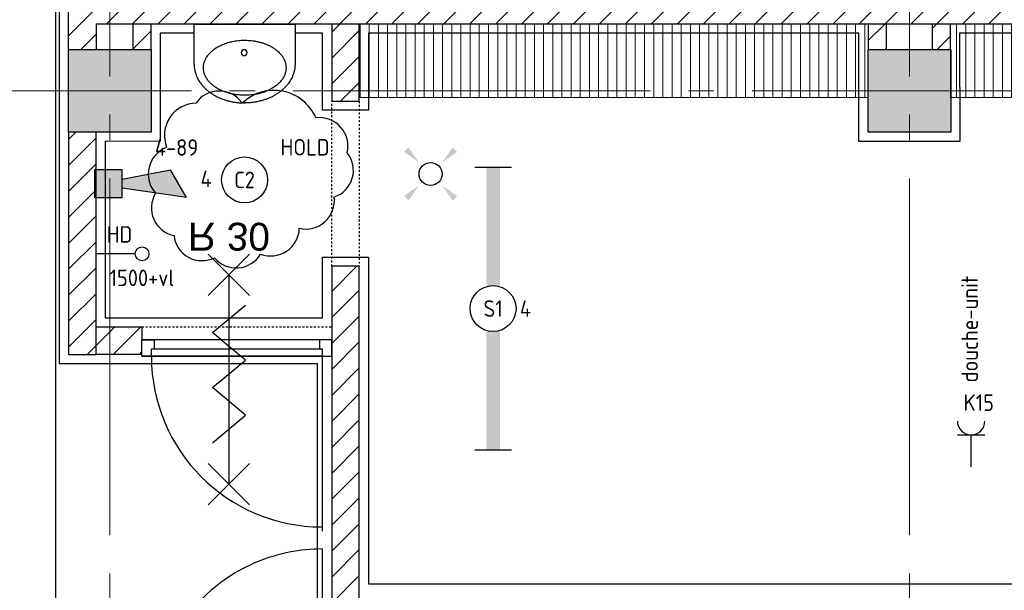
# Model space of a CAD drawing. Header units: millimetres. Extents: x -38031 to 123247, y -16330 to 129979.
# Tile 80 of 235: x -491 to 4874, y 43674 to 46783. Entities that reach past the tile are written whole.
import ezdxf
from ezdxf.enums import TextEntityAlignment as Align

# ---------------------------------------------------------------- set-up
doc = ezdxf.new("R2010")
doc.units = ezdxf.units.MM
doc.header["$LTSCALE"] = 50
doc.linetypes.add('STYLE_01', pattern=[0.41664, 0.20828, -0.20836])
doc.linetypes.add('STYLE_11', pattern=[5, 3.888855, -0.416718, 0.277786, -0.416641])
for name, color, linetype in [('AL$1A---_ALGEMEEN', 8, 'Continuous'), ('AM$1A---_ARCERING', 8, 'Continuous'), ('AT$1A---_TEKST100', 8, 'Continuous'), ('BOUWKUNDIG', 8, 'Continuous'), ('EB6511--_ATTRIB', 2, 'Continuous'), ('EL6131--_KG', 3, 'Continuous'), ('EL6222--', 3, 'Continuous'), ('EL6311--', 3, 'Continuous'), ('EL6511--', 3, 'Continuous'), ('NTB', 7, 'Continuous')]:
    doc.layers.add(name, color=color, linetype=linetype)
doc.layers.add('stramien', color=1, linetype='STYLE_11', lineweight=15)
doc.styles.add('Arial', font='ARIAL.TTF')
doc.styles.add('BURO-018', font='iso.shx', dxfattribs={"height": 90})
doc.styles.get("Standard").update_dxf_attribs({"font": 'iso.shx'})
pattern_1 = [(90, (-987936.493, -175784.823), (50, 0), [])]
pattern_2 = [(45, (-987936.49, -175784.82), (70.710678, -70.710678), [])]

# ---------------------------------------------------------------- blocks, each defined once
blk = doc.blocks.new('E00411')
at = {"color": 0, "linetype": 'Continuous'}
blk.add_circle((0, 0), 1.25, dxfattribs=at)
for points in [[(-2.89, 2.4), (-2.4, 2.89), (-1.24, 1.24)], [(2.4, 2.89), (2.89, 2.4), (1.24, 1.24)], [(-2.4, -2.89), (-2.89, -2.4), (-1.24, -1.24)], [(2.89, -2.4), (2.4, -2.89), (1.24, -1.24)]]:
    blk.add_solid(points, dxfattribs=at)
at = {"color": 0, "linetype": 'Continuous', "style": 'BURO-018'}
for tag, p in [('E_GKAST', (0, 8)), ('E_GROEP', (0, 5)), ('E_SLET1', (4.5, 2)), ('E_GROEP', (0, 0)), ('E_GKAST', (0, 0))]:
    blk.add_attdef(tag, text='', height=1.8, dxfattribs=at).set_placement(p, align=Align.MIDDLE)
at = {"color": 0, "linetype": 'Continuous', "style": 'BURO-018', "flags": 1}
for tag, p in [('E_SGROEP', (4.5, 5)), ('E_MATCODE', (0, 0)), ('E_SGROEP', (0, 0))]:
    blk.add_attdef(tag, text='', height=1.8, dxfattribs=at).set_placement(p, align=Align.MIDDLE)
blk = doc.blocks.new('111304')
at = {"color": 0, "linetype": 'Continuous'}
for p, q in [((-1.5, 4.5), (1.5, 4.5)), ((0, 1), (0, 4.5))]:
    blk.add_line(p, q, dxfattribs=at)
blk.add_arc((0, 6), 1.5, 180, 0, dxfattribs=at)
at = {"color": 0, "linetype": 'Continuous', "style": 'BURO-018'}
for tag, p in [('E_GKAST', (0, 11.5)), ('E_GROEP', (0, 8.5)), ('E_SGROEP', (4.5, 8.5))]:
    blk.add_attdef(tag, text='', height=1.8, dxfattribs=at).set_placement(p, align=Align.MIDDLE)
at = {"color": 0, "linetype": 'Continuous', "style": 'BURO-018', "flags": 1}
for tag, p in [('E_VERMCODE', (13, 8.5)), ('E_MATCODE', (0, 0))]:
    blk.add_attdef(tag, text='', height=1.8, dxfattribs=at).set_placement(p, align=Align.MIDDLE)
blk = doc.blocks.new('1115B61540')
at = {"color": 0}
for p, q in [((-15.4, 2), (-15.4, -2)), ((15.4, 2), (15.4, -2))]:
    blk.add_line(p, q, dxfattribs=at)
at = {"color": 0, "linetype": 'Continuous'}
blk.add_circle((0, 0), 2.5, dxfattribs=at)
at = {"color": 0}
for points in [[(-2.5, 0.75), (-15.4, 0.75), (-2.5, -0.75), (-15.4, -0.75)], [(2.5, 0.75), (15.4, 0.75), (2.5, -0.75), (15.4, -0.75)]]:
    blk.add_solid(points, dxfattribs=at)
at = {"color": 0, "linetype": 'Continuous', "style": 'BURO-018'}
for tag, p in [('E_GKAST', (0, 8)), ('E_GROEP', (0, 5)), ('E_SGROEP', (4.5, 5)), ('E_ARMCODE', (0, 0)), ('E_SLET', (4.5, -3))]:
    blk.add_attdef(tag, text='', height=1.8, dxfattribs=at).set_placement(p, align=Align.MIDDLE)
blk = doc.blocks.new('1115B3A')
at = {"color": 0, "linetype": 'Continuous'}
blk.add_circle((0, 0), 2.5, dxfattribs=at)
at = {"color": 0, "linetype": 'Continuous', "style": 'BURO-018'}
for tag, p in [('E_GKAST', (0, 8)), ('E_GROEP', (0, 5)), ('E_SGROEP', (4.5, 5)), ('E_ARMCODE', (0, 0)), ('E_SLET', (4.5, -1))]:
    blk.add_attdef(tag, text='', height=1.8, dxfattribs=at).set_placement(p, align=Align.MIDDLE)
blk = doc.blocks.new('E-GK-GTC-C83C')
at = {"color": 0, "linetype": 'Continuous'}
blk.add_line((-0.5, 100), (0.5, 100), dxfattribs=at)
blk = doc.blocks.new('Group-18')
at = {"layer": 'AL$1A---_ALGEMEEN', "color": 0}
blk.add_lwpolyline([(-56636, 16334.1), (-55231, 16334.1), (-55231, 14434.1), (-56636, 14434.1), (-56636, 13616.1), (-58766, 13616.1), (-58766, 25504.1), (-56636, 25504.1)], close=True, dxfattribs=at)
blk.add_lwpolyline([(-46586, 18134), (-51730.8, 18134), (-51728.8, 17545), (-52279, 17545), (-52279, 18134), (-54952.1, 18134), (-54952, 17714.1), (-55202, 17714.1), (-55202, 18134.1), (-56086, 18134), (-56086, 17545.1), (-56386, 17544.3), (-56386, 16584.1), (-55202, 16584.1), (-55202, 16914.1), (-54952, 16914.1), (-54952, 15134), (-48936, 15134)], dxfattribs=at)
blk = doc.blocks.new('wastafel 430 x 550')
at = {"color": 0}
blk.add_wipeout([(0, -218.4), (275, -218.4), (275, -220.2), (275, -222), (274.9, -223.7), (274.9, -225.5), (274.8, -227.2), (274.7, -229), (274.6, -230.7), (274.4, -232.5), (274.3, -234.2), (274.1, -236), (273.9, -237.7), (273.7, -239.4), (273.5, -241.1), (273.2, -242.9), (273, -244.6), (272.7, -246.3), (272.4, -248), (272.1, -249.7), (271.8, -251.4), (271.4, -253.1), (271, -254.8), (270.6, -256.5), (270.2, -258.2), (269.8, -259.9), (269.4, -261.6), (268.9, -263.2), (268.4, -264.9), (267.9, -266.6), (267.4, -268.2), (266.9, -269.9), (266.4, -271.6), (265.8, -273.2), (265.2, -274.9), (264.6, -276.5), (264, -278.2), (263.3, -279.8), (262.7, -281.4), (262, -283.1), (261.3, -284.7), (260.6, -286.3), (259.9, -287.9), (259.1, -289.6), (258.4, -291.2), (257.6, -292.8), (256.8, -294.4), (256, -296), (255.1, -297.6), (254.3, -299.2), (253.4, -300.8), (252.5, -302.4), (251.6, -303.9), (250.7, -305.5), (249.7, -307.1), (248.8, -308.7), (247.8, -310.3), (246.8, -311.8), (245.8, -313.4), (244.7, -314.9), (243.7, -316.5), (242.6, -318), (241.5, -319.6), (240.4, -321.1), (239.3, -322.7), (238.2, -324.2), (237, -325.7), (235.8, -327.3), (234.6, -328.8), (233.4, -330.3), (232.2, -331.8), (231, -333.2), (229.8, -334.7), (228.5, -336.2), (227.3, -337.6), (226, -339), (224.7, -340.5), (223.4, -341.9), (222.1, -343.3), (220.7, -344.7), (219.4, -346.1), (218, -347.5), (216.7, -348.8), (215.3, -350.2), (213.9, -351.5), (212.5, -352.9), (211.1, -354.2), (209.6, -355.5), (208.2, -356.8), (206.7, -358.1), (205.3, -359.4), (203.8, -360.7), (202.3, -361.9), (200.8, -363.2), (199.2, -364.4), (197.7, -365.7), (196.1, -366.9), (194.6, -368.1), (193, -369.3), (191.4, -370.5), (189.8, -371.7), (188.2, -372.9), (186.5, -374), (184.9, -375.2), (183.2, -376.3), (181.6, -377.5), (179.9, -378.6), (178.2, -379.7), (176.5, -380.8), (174.7, -381.9), (173, -383), (171.3, -384.1), (169.5, -385.1), (167.7, -386.2), (165.9, -387.2), (164.1, -388.3), (162.3, -389.3), (160.5, -390.3), (158.6, -391.3), (156.8, -392.3), (154.9, -393.3), (153, -394.2), (151.1, -395.2), (149.2, -396.2), (147.3, -397.1), (145.4, -398), (143.4, -399), (141.5, -399.9), (139.5, -400.8), (137.5, -401.7), (135.5, -402.5), (133.5, -403.4), (131.5, -404.3), (129.5, -405.1), (127.5, -405.9), (125.4, -406.7), (123.4, -407.5), (121.4, -408.3), (119.4, -409.1), (117.3, -409.8), (115.3, -410.6), (113.2, -411.3), (111.2, -412), (109.1, -412.7), (107, -413.4), (105, -414.1), (102.9, -414.7), (100.8, -415.4), (98.7, -416), (96.7, -416.6), (94.6, -417.2), (92.5, -417.8), (90.4, -418.4), (88.3, -418.9), (86.1, -419.5), (84, -420), (81.9, -420.5), (79.8, -421), (77.6, -421.5), (75.5, -422), (73.4, -422.5), (71.2, -422.9), (69.1, -423.3), (66.9, -423.8), (64.8, -424.2), (62.6, -424.6), (60.4, -425), (58.2, -425.3), (56.1, -425.7), (53.9, -426), (51.7, -426.3), (49.5, -426.7), (47.3, -426.9), (45.1, -427.2), (42.9, -427.5), (40.7, -427.8), (38.5, -428), (36.2, -428.2), (34, -428.4), (31.8, -428.6), (29.5, -428.8), (27.3, -429), (25, -429.2), (22.8, -429.3), (20.5, -429.4), (18.3, -429.6), (16, -429.7), (13.7, -429.8), (11.5, -429.8), (9.2, -429.9), (6.9, -429.9), (4.6, -430), (2.3, -430), (0, -430)], dxfattribs=at).dxf.layer = 'AL$1A---_ALGEMEEN'
at = {"layer": 'AL$1A---_ALGEMEEN', "color": 0}
blk.add_open_spline([(275, -218.4), (275, -275.1), (201.3, -373.3), (73.7, -430), (0, -430)], degree=2, dxfattribs=at)
at = {"color": 0}
blk.add_wipeout([(275, -218.4), (275, 0), (-275, 0), (-275, -218.4)], dxfattribs=at).dxf.layer = 'AL$1A---_ALGEMEEN'
at = {"layer": 'AL$1A---_ALGEMEEN', "color": 0}
blk.add_lwpolyline([(275, -218.4), (275, 0), (-275, 0), (-275, -218.4)], dxfattribs=at)
at = {"color": 0}
blk.add_wipeout([(0, -218.4), (-275, -218.4), (-275, -220.2), (-275, -222), (-274.9, -223.7), (-274.9, -225.5), (-274.8, -227.2), (-274.7, -229), (-274.6, -230.7), (-274.4, -232.5), (-274.3, -234.2), (-274.1, -236), (-273.9, -237.7), (-273.7, -239.4), (-273.5, -241.1), (-273.2, -242.9), (-273, -244.6), (-272.7, -246.3), (-272.4, -248), (-272.1, -249.7), (-271.8, -251.4), (-271.4, -253.1), (-271, -254.8), (-270.6, -256.5), (-270.2, -258.2), (-269.8, -259.9), (-269.4, -261.6), (-268.9, -263.2), (-268.4, -264.9), (-267.9, -266.6), (-267.4, -268.2), (-266.9, -269.9), (-266.4, -271.6), (-265.8, -273.2), (-265.2, -274.9), (-264.6, -276.5), (-264, -278.2), (-263.3, -279.8), (-262.7, -281.4), (-262, -283.1), (-261.3, -284.7), (-260.6, -286.3), (-259.9, -287.9), (-259.1, -289.6), (-258.4, -291.2), (-257.6, -292.8), (-256.8, -294.4), (-256, -296), (-255.1, -297.6), (-254.3, -299.2), (-253.4, -300.8), (-252.5, -302.4), (-251.6, -303.9), (-250.7, -305.5), (-249.7, -307.1), (-248.8, -308.7), (-247.8, -310.3), (-246.8, -311.8), (-245.8, -313.4), (-244.7, -314.9), (-243.7, -316.5), (-242.6, -318), (-241.5, -319.6), (-240.4, -321.1), (-239.3, -322.7), (-238.2, -324.2), (-237, -325.7), (-235.8, -327.3), (-234.6, -328.8), (-233.4, -330.3), (-232.2, -331.8), (-231, -333.2), (-229.8, -334.7), (-228.5, -336.2), (-227.3, -337.6), (-226, -339), (-224.7, -340.5), (-223.4, -341.9), (-222.1, -343.3), (-220.7, -344.7), (-219.4, -346.1), (-218, -347.5), (-216.7, -348.8), (-215.3, -350.2), (-213.9, -351.5), (-212.5, -352.9), (-211.1, -354.2), (-209.6, -355.5), (-208.2, -356.8), (-206.7, -358.1), (-205.3, -359.4), (-203.8, -360.7), (-202.3, -361.9), (-200.8, -363.2), (-199.2, -364.4), (-197.7, -365.7), (-196.1, -366.9), (-194.6, -368.1), (-193, -369.3), (-191.4, -370.5), (-189.8, -371.7), (-188.2, -372.9), (-186.5, -374), (-184.9, -375.2), (-183.2, -376.3), (-181.6, -377.5), (-179.9, -378.6), (-178.2, -379.7), (-176.5, -380.8), (-174.7, -381.9), (-173, -383), (-171.3, -384.1), (-169.5, -385.1), (-167.7, -386.2), (-165.9, -387.2), (-164.1, -388.3), (-162.3, -389.3), (-160.5, -390.3), (-158.6, -391.3), (-156.8, -392.3), (-154.9, -393.3), (-153, -394.2), (-151.1, -395.2), (-149.2, -396.2), (-147.3, -397.1), (-145.4, -398), (-143.4, -399), (-141.5, -399.9), (-139.5, -400.8), (-137.5, -401.7), (-135.5, -402.5), (-133.5, -403.4), (-131.5, -404.3), (-129.5, -405.1), (-127.5, -405.9), (-125.4, -406.7), (-123.4, -407.5), (-121.4, -408.3), (-119.4, -409.1), (-117.3, -409.8), (-115.3, -410.6), (-113.2, -411.3), (-111.2, -412), (-109.1, -412.7), (-107, -413.4), (-105, -414.1), (-102.9, -414.7), (-100.8, -415.4), (-98.7, -416), (-96.7, -416.6), (-94.6, -417.2), (-92.5, -417.8), (-90.4, -418.4), (-88.3, -418.9), (-86.1, -419.5), (-84, -420), (-81.9, -420.5), (-79.8, -421), (-77.6, -421.5), (-75.5, -422), (-73.4, -422.5), (-71.2, -422.9), (-69.1, -423.3), (-66.9, -423.8), (-64.8, -424.2), (-62.6, -424.6), (-60.4, -425), (-58.2, -425.3), (-56.1, -425.7), (-53.9, -426), (-51.7, -426.3), (-49.5, -426.7), (-47.3, -426.9), (-45.1, -427.2), (-42.9, -427.5), (-40.7, -427.8), (-38.5, -428), (-36.2, -428.2), (-34, -428.4), (-31.8, -428.6), (-29.5, -428.8), (-27.3, -429), (-25, -429.2), (-22.8, -429.3), (-20.5, -429.4), (-18.3, -429.6), (-16, -429.7), (-13.7, -429.8), (-11.5, -429.8), (-9.2, -429.9), (-6.9, -429.9), (-4.6, -430), (-2.3, -430), (0, -430)], dxfattribs=at).dxf.layer = 'AL$1A---_ALGEMEEN'
at = {"layer": 'AL$1A---_ALGEMEEN', "color": 0}
blk.add_open_spline([(-275, -218.4), (-275, -275.1), (-201.3, -373.3), (-73.7, -430), (0, -430)], degree=2, dxfattribs=at)
at = {"color": 0}
blk.add_wipeout([(-0.9, -388.4), (-23, -387.7), (-44.8, -385.5), (-66.3, -382), (-87, -377), (-107, -370.7), (-125.9, -363.1), (-143.7, -354.4), (-160, -344.5), (-174.9, -333.6), (-188, -321.8), (-199.4, -309.1), (-208.8, -295.8), (-216.3, -282), (-221.6, -267.7), (-224.9, -253.1), (-225.9, -238.4), (-224.9, -223.7), (-221.6, -209.2), (-216.3, -194.9), (-208.8, -181), (-199.4, -167.7), (-188, -155.1), (-174.9, -143.3), (-160, -132.4), (-143.7, -122.5), (-125.9, -113.7), (-107, -106.1), (-87, -99.8), (-66.3, -94.9), (-44.8, -91.3), (-23, -89.1), (-0.9, -88.4), (21.1, -89.1), (43, -91.3), (64.4, -94.9), (85.2, -99.8), (105.1, -106.1), (124.1, -113.7), (141.8, -122.5), (158.2, -132.4), (173, -143.3), (186.1, -155.1), (197.5, -167.7), (206.9, -181), (214.4, -194.9), (219.7, -209.2), (223, -223.7), (224.1, -238.4), (223, -253.1), (219.7, -267.7), (214.4, -282), (206.9, -295.8), (197.5, -309.1), (186.1, -321.8), (173, -333.6), (158.2, -344.5), (141.8, -354.4), (124.1, -363.1), (105.1, -370.7), (85.2, -377), (64.4, -382), (43, -385.5), (21.1, -387.7)], dxfattribs=at).dxf.layer = 'AL$1A---_ALGEMEEN'
at = {"layer": 'AL$1A---_ALGEMEEN', "color": 0}
blk.add_open_spline([(-113.4, -108.5), (-61.2, -88.4), (59.3, -88.4), (163.8, -128.6), (224.1, -198.2), (224.1, -278.6), (163.8, -348.2), (59.3, -388.4), (-61.2, -388.4), (-165.7, -348.2), (-225.9, -278.6), (-225.9, -198.2), (-165.7, -128.6), (-113.4, -108.5)], degree=2, dxfattribs=at)
at = {"color": 0}
blk.add_wipeout([(2, -172), (0.4, -171.9), (-1.1, -171.7), (-2.6, -171.3), (-4.1, -170.8), (-5.5, -170.1), (-6.9, -169.3), (-8.2, -168.4), (-9.3, -167.3), (-10.4, -166.2), (-11.3, -164.9), (-12.1, -163.5), (-12.8, -162.1), (-13.3, -160.6), (-13.7, -159.1), (-13.9, -157.6), (-14, -156), (-13.9, -154.4), (-13.7, -152.9), (-13.3, -151.4), (-12.8, -149.9), (-12.1, -148.5), (-11.3, -147.1), (-10.4, -145.8), (-9.3, -144.7), (-8.2, -143.6), (-6.9, -142.7), (-5.5, -141.9), (-4.1, -141.2), (-2.6, -140.7), (-1.1, -140.3), (0.4, -140.1), (2, -140), (3.6, -140.1), (5.1, -140.3), (6.6, -140.7), (8.1, -141.2), (9.5, -141.9), (10.9, -142.7), (12.2, -143.6), (13.3, -144.7), (14.4, -145.8), (15.3, -147.1), (16.1, -148.5), (16.8, -149.9), (17.3, -151.4), (17.7, -152.9), (17.9, -154.4), (18, -156), (17.9, -157.6), (17.7, -159.1), (17.3, -160.6), (16.8, -162.1), (16.1, -163.5), (15.3, -164.9), (14.4, -166.2), (13.3, -167.3), (12.2, -168.4), (10.9, -169.3), (9.5, -170.1), (8.1, -170.8), (6.6, -171.3), (5.1, -171.7), (3.6, -171.9)], dxfattribs=at).dxf.layer = 'AL$1A---_ALGEMEEN'
at = {"layer": 'AL$1A---_ALGEMEEN', "color": 0, "flags": 128}
blk.add_lwpolyline([(-14, -156, -0.414214), (2, -140, -0.414214), (18, -156, -0.414214), (2, -172, -0.414214)], format="xyb", close=True, dxfattribs=at)
blk = doc.blocks.new('32x_hout-mk 810-a')
at = {"color": 0}
blk.add_wipeout([(-20.7, -1023), (-20.7, -11), (-110.7, -11), (-110.7, -1023)], dxfattribs=at).dxf.layer = 'AL$1A---_ALGEMEEN'
at = {"layer": 'AL$1A---_ALGEMEEN', "color": 0}
blk.add_lwpolyline([(-20.7, -1023), (-20.7, -11), (-110.7, -11), (-110.7, -1023)], close=True, dxfattribs=at)
at = {"color": 0}
for points in [[(-20.7, -67), (-20.7, 0), (-110.7, 0), (-110.7, -67)], [(-110.7, -967), (-20.7, -967), (-20.7, -1034), (-110.7, -1034)]]:
    blk.add_wipeout(points, dxfattribs=at).dxf.layer = 'AL$1A---_ALGEMEEN'
at = {"layer": 'AL$1A---_ALGEMEEN', "color": 0}
for points in [[(-20.7, -67), (-20.7, 0), (-110.7, 0), (-110.7, -67)], [(909, -959.2), (908.2, -936.4), (906.8, -913.6), (904.8, -890.8), (902.3, -868.2), (899.2, -845.5), (895.6, -823), (891.4, -800.6), (886.7, -778.2), (881.4, -756), (875.6, -734), (869.2, -712), (862.4, -690.3), (854.9, -668.7), (847, -647.3), (838.5, -626.1), (829.5, -605.1), (820, -584.4), (810, -563.9), (799.5, -543.6), (788.5, -523.6), (777, -503.9), (765, -484.5), (752.6, -465.3), (739.6, -446.5), (726.3, -428), (712.5, -409.8), (698.2, -392), (683.5, -374.5), (668.4, -357.5), (652.8, -340.7), (636.9, -324.4), (620.6, -308.5), (603.8, -292.9), (586.7, -277.8), (569.3, -263.1), (551.5, -248.8), (533.3, -235), (514.8, -221.6), (496, -208.7), (476.8, -196.3), (457.4, -184.3), (437.7, -172.8), (417.7, -161.8), (397.4, -151.3), (376.9, -141.3), (356.2, -131.8), (335.2, -122.8), (314, -114.3), (292.6, -106.4), (271, -98.9), (249.3, -92), (227.3, -85.7), (205.3, -79.9), (183.1, -74.6), (160.7, -69.9), (138.3, -65.7), (115.8, -62.1), (93.1, -59), (70.4, -56.5), (47.7, -54.5), (24.9, -53.1), (2.1, -52.3), (-20.7, -52), (-20.7, -982), (909.3, -982)], [(-110.7, -967), (-20.7, -967), (-20.7, -1034), (-110.7, -1034)]]:
    blk.add_lwpolyline(points, close=True, dxfattribs=at)
at = {"color": 0}
blk.add_wipeout([(-60.7, -52), (-20.7, -52), (-20.7, -982), (-60.7, -982)], dxfattribs=at).dxf.layer = 'AL$1A---_ALGEMEEN'
at = {"layer": 'AL$1A---_ALGEMEEN', "color": 0}
blk.add_lwpolyline([(-60.7, -52), (-20.7, -52), (-20.7, -982), (-60.7, -982)], close=True, dxfattribs=at)
blk = doc.blocks.new('Group-94')
at = {"layer": 'AL$1A---_ALGEMEEN', "color": 0}
for p, q in [((-97.5, 382.003125), (127.5, 157.003125)), ((-97.5, 157.003125), (127.5, 382.003125))]:
    blk.add_line(p, q, dxfattribs=at)
at = {"layer": 'AL$1A---_ALGEMEEN', "color": 0, "flags": 1}
blk.add_attdef('B60_30', (-97.5, 157.003125), '', height=0.2, dxfattribs=at)
blk = doc.blocks.new('Group-95')
at = {"layer": 'AL$1A---_ALGEMEEN', "color": 0}
for p, q in [((-97.5, -757.809375), (127.5, -982.809375)), ((-97.5, -982.809375), (127.5, -757.809375))]:
    blk.add_line(p, q, dxfattribs=at)
at = {"layer": 'AL$1A---_ALGEMEEN', "color": 0, "flags": 1}
blk.add_attdef('B60_30', (-97.5, -982.809375), '', height=0.2, dxfattribs=at)
blk = doc.blocks.new('wbdbo 30 zelfsl')
at = {"layer": 'AL$1A---_ALGEMEEN', "color": 0}
blk.add_line((15, -870.3), (15, 269.5), dxfattribs=at)
blk.add_lwpolyline([(-75, 45.3), (105, -106.5), (-75, -256.1), (105, -405.7), (-75, -555.2), (105, -704.7)], dxfattribs=at)
for name in ['Group-94', 'Group-95']:
    blk.add_blockref(name, (0, 0), dxfattribs=at)
at = {"layer": 'AT$1A---_TEKST100', "style": 'Arial'}
blk.add_text('R 30', height=151.52, dxfattribs=at).set_placement((15, -1199.2), align=Align.BOTTOM_CENTER)
blk = doc.blocks.new('32x_hout-mk 852s-a')
at = {"color": 0}
blk.add_wipeout([(-20.7, -1045), (-20.7, -11), (-110.7, -11), (-110.7, -1045)], dxfattribs=at).dxf.layer = 'AL$1A---_ALGEMEEN'
at = {"layer": 'AL$1A---_ALGEMEEN', "color": 0}
blk.add_lwpolyline([(-20.7, -1045), (-20.7, -11), (-110.7, -11), (-110.7, -1045)], close=True, dxfattribs=at)
at = {"color": 0}
for points in [[(-20.7, -78), (-20.7, -11), (-110.7, -11), (-110.7, -78)], [(-110.7, -978), (-20.7, -978), (-20.7, -1045), (-110.7, -1045)]]:
    blk.add_wipeout(points, dxfattribs=at).dxf.layer = 'AL$1A---_ALGEMEEN'
at = {"layer": 'AL$1A---_ALGEMEEN', "color": 0}
for points in [[(-20.7, -78), (-20.7, -11), (-110.7, -11), (-110.7, -78)], [(-110.7, -978), (-20.7, -978), (-20.7, -1045), (-110.7, -1045)]]:
    blk.add_lwpolyline(points, close=True, dxfattribs=at)
at = {"color": 0}
blk.add_wipeout([(-60.7, -63), (-20.7, -63), (-20.7, -993), (-60.7, -993)], dxfattribs=at).dxf.layer = 'AL$1A---_ALGEMEEN'
at = {"layer": 'AL$1A---_ALGEMEEN', "color": 0}
blk.add_line((-20.7, -63), (933, -63), dxfattribs=at)
blk.add_lwpolyline([(-60.7, -63), (-20.7, -63), (-20.7, -993), (-60.7, -993)], close=True, dxfattribs=at)
blk.add_arc((-20.7, -63), 930, 270, 359.8774, dxfattribs=at)
at = {"layer": 'AL$1A---_ALGEMEEN', "color": 0, "xscale": -1, "rotation": 270}
blk.add_blockref('wbdbo 30 zelfsl', (405.9, -585.9), dxfattribs=at)
blk = doc.blocks.new('200254 W 210 11-06-2007')
at = {"layer": 'AM$1A---_ARCERING', "linetype": 'Continuous', "lineweight": 5}
h = blk.add_hatch(dxfattribs=at)
h.set_pattern_fill('KALKZANDSTEEN', color=256, scale=50, style=0, pattern_type=2)
h.set_pattern_definition(pattern_2)
h.paths.add_polyline_path([(-36274, 21771.4), (-36274, 21631.4), (-36424, 21631.4), (-36424, 21921.4), (-26124, 21921.4), (-26124, 21771.4)])
h = blk.add_hatch(dxfattribs=at)
h.set_pattern_fill('KALKZANDSTEEN', color=256, scale=50, style=0, pattern_type=2)
h.set_pattern_definition(pattern_2)
h.paths.add_polyline_path([(-35974, 21771.4), (-36074, 21771.4), (-36074, 21632.4), (-35974, 21632.4)])
h = blk.add_hatch(dxfattribs=at)
h.set_pattern_fill('KALKZANDSTEEN', color=256, scale=50, style=0, pattern_type=2)
h.set_pattern_definition(pattern_2)
h.paths.add_polyline_path([(-34840, 21771.6), (-34990, 21771.6), (-34990, 21351.6), (-34840, 21351.6)])
h = blk.add_hatch(dxfattribs=at)
h.set_pattern_fill('1_5_PLAAT___', color=256, scale=50, style=0, pattern_type=2)
h.set_pattern_definition(pattern_1)
h.paths.add_polyline_path([(-34840.1, 21371.4), (-32067.1, 21371.4), (-32067.1, 21771.4), (-34840.1, 21771.4)])
h = blk.add_hatch(dxfattribs=at)
h.set_pattern_fill('KALKZANDSTEEN', color=256, scale=50, style=0, pattern_type=2)
h.set_pattern_definition(pattern_2)
h.paths.add_polyline_path([(-31967, 21771.4), (-32067, 21771.4), (-32067, 21632.4), (-31967, 21632.4)])
h = blk.add_hatch(dxfattribs=at)
h.set_pattern_fill('KALKZANDSTEEN', color=256, scale=50, style=0, pattern_type=2)
h.set_pattern_definition(pattern_2)
h.paths.add_polyline_path([(-31618, 21771.4), (-31718, 21771.4), (-31718, 21632.4), (-31618, 21632.4)])
h = blk.add_hatch(dxfattribs=at)
h.set_pattern_fill('1_5_PLAAT___', color=256, scale=50, style=0, pattern_type=2)
h.set_pattern_definition(pattern_1)
h.paths.add_polyline_path([(-26377, 21771.4), (-26377, 21182.5), (-26124, 21182.5), (-26124, 18701.6), (-27374, 18701.6), (-27374, 19101.6), (-26524, 19101.6), (-26524, 21371.4), (-31619, 21371.4), (-31619, 21771.4)])
at = {"layer": 'AM$1A---_ARCERING', "linetype": 'Continuous', "lineweight": 0}
for points in [[(-36424, 21632.4), (-35974, 21632.4), (-35974, 21182.4), (-36424, 21182.4)], [(-32067, 21632.4), (-31617, 21632.4), (-31617, 21182.4), (-32067, 21182.4)]]:
    blk.add_hatch(color=256, dxfattribs=at).paths.add_polyline_path(points)
at = {"layer": 'AM$1A---_ARCERING', "linetype": 'Continuous', "lineweight": 5}
h = blk.add_hatch(dxfattribs=at)
h.set_pattern_fill('KALKZANDSTEEN', color=256, scale=50, style=0, pattern_type=2)
h.set_pattern_definition(pattern_2)
h.paths.add_polyline_path([(-36274, 19971.6), (-36274, 21181.6), (-36424, 21181.6), (-36424, 19971.6)])
h = blk.add_hatch(dxfattribs=at)
h.set_pattern_fill('KALKZANDSTEEN', color=256, scale=50, style=0, pattern_type=2)
h.set_pattern_definition(pattern_2)
h.paths.add_polyline_path([(-36274, 20121.6), (-36024.2, 20121.6), (-36024.2, 19971.6), (-36274, 19971.6)])
at = {"layer": 'AL$1A---_ALGEMEEN'}
for points in [[(-36274, 21771.4), (-36274, 21631.4), (-36424, 21631.4), (-36424, 21921.4), (-26124, 21921.4), (-26124, 21771.4)], [(-35974, 21771.4), (-36074, 21771.4), (-36074, 21632.4), (-35974, 21632.4)], [(-34840, 21771.6), (-34990, 21771.6), (-34990, 21351.6), (-34840, 21351.6)], [(-31967, 21771.4), (-32067, 21771.4), (-32067, 21632.4), (-31967, 21632.4)], [(-31618, 21771.4), (-31718, 21771.4), (-31718, 21632.4), (-31618, 21632.4)], [(-36424, 21632.4), (-35974, 21632.4), (-35974, 21182.4), (-36424, 21182.4)], [(-32067, 21632.4), (-31617, 21632.4), (-31617, 21182.4), (-32067, 21182.4)], [(-36274, 19971.6), (-36274, 21181.6), (-36424, 21181.6), (-36424, 19971.6)], [(-36274, 20121.6), (-36024.2, 20121.6), (-36024.2, 19971.6), (-36274, 19971.6)]]:
    blk.add_lwpolyline(points, close=True, dxfattribs=at)
at = {"layer": 'AL$1A---_ALGEMEEN', "lineweight": 5}
for points in [[(-34840.1, 21371.4), (-32067.1, 21371.4), (-32067.1, 21771.4), (-34840.1, 21771.4)], [(-26377, 21771.4), (-26377, 21182.5), (-26124, 21182.5), (-26124, 18701.6), (-27374, 18701.6), (-27374, 19101.6), (-26524, 19101.6), (-26524, 21371.4), (-31619, 21371.4), (-31619, 21771.4)]]:
    blk.add_lwpolyline(points, close=True, dxfattribs=at)
at = {"layer": 'stramien', "ltscale": 10}
for p, q in [((-36199, -41013.6), (-36199, 36216.4)), ((-31842, -41013.6), (-31842, 36216.4))]:
    blk.add_line(p, q, dxfattribs=at)
at = {"layer": 'AL$1A---_ALGEMEEN'}
blk.add_blockref('Group-18', (20162, 3587.4), dxfattribs=at)
at = {"layer": 'AL$1A---_ALGEMEEN', "xscale": -1}
blk.add_blockref('wastafel 430 x 550', (-35464.6, 21771.6), dxfattribs=at)
at = {"layer": 'AL$1A---_ALGEMEEN', "rotation": 90}
blk.add_blockref('32x_hout-mk 810-a', (-36022.5, 18002.3), dxfattribs=at)
at = {"layer": 'AM$1A---_ARCERING', "linetype": 'Continuous', "lineweight": 5}
h = blk.add_hatch(dxfattribs=at)
h.set_pattern_fill('KALKZANDSTEEN', color=256, scale=50, style=0, pattern_type=2)
h.set_pattern_definition(pattern_2)
h.paths.add_polyline_path([(-34840, 16321.6), (-34840, 20451.6), (-34990, 20451.6), (-34990, 16321.6)])
at = {"layer": 'AL$1A---_ALGEMEEN'}
blk.add_lwpolyline([(-34840, 16321.6), (-34840, 20451.6), (-34990, 20451.6), (-34990, 16321.6)], close=True, dxfattribs=at)
at = {"layer": 'stramien', "ltscale": 10}
blk.add_line((-37699, 21407.4), (65551.8, 21407.4), dxfattribs=at)
at = {"layer": 'AL$1A---_ALGEMEEN', "rotation": 270}
blk.add_blockref('32x_hout-mk 852s-a', (-34979, 19940.9), dxfattribs=at)
at = {"layer": 'AL$1A---_ALGEMEEN', "linetype": 'STYLE_01'}
blk.add_line((-36024.2, 20121.6), (-34990, 20121.6), dxfattribs=at)
blk.add_lwpolyline([(-34990, 21351.6), (-34840, 21351.6), (-34840, 20451.6), (-34990, 20451.6)], close=True, dxfattribs=at)
blk = doc.blocks.new('E00028')
at = {"color": 0, "linetype": 'Continuous'}
for p, q in [((1.5, 11), (-1.5, 9.27)), ((1.5, 11), (0.5, 4)), ((-0.5, 4), (-1.5, 9.27)), ((-1.5, 4), (-1.5, 1)), ((1.5, 4), (-1.5, 4)), ((1.5, 1), (1.5, 4)), ((-1.5, 1), (1.5, 1))]:
    blk.add_line(p, q, dxfattribs=at)
for points in [[(-1.5, 9.27), (1.5, 11), (-0.5, 4), (0.5, 4)], [(-1.5, 4), (1.5, 4), (-1.5, 1), (1.5, 1)]]:
    blk.add_solid(points, dxfattribs=at)
at = {"color": 0, "linetype": 'Continuous', "style": 'BURO-018'}
blk.add_attdef('E_TEXT1', text='', height=1.8, dxfattribs=at).set_placement((0, 13.5), align=Align.MIDDLE)
at = {"color": 0, "linetype": 'Continuous', "style": 'BURO-018', "flags": 1}
blk.add_attdef('E_MATCODE', (0, 0), '', height=1.8, dxfattribs=at)
blk = doc.blocks.new('E00139')
at = {"color": 0, "linetype": 'Continuous'}
blk.add_line((0, 5.25), (0, 1), dxfattribs=at)
blk.add_circle((0, 6), 0.75, dxfattribs=at)
at = {"color": 7, "style": 'BURO-018'}
for tag, p in [('E_COMMENT1', (0, 12)), ('E_DCOM1', (0, 9))]:
    blk.add_attdef(tag, text='', height=1.8, dxfattribs=at).set_placement(p, align=Align.MIDDLE)
at = {"color": 0, "style": 'BURO-018'}
blk.add_attdef('E_TEXT1', text='', height=1.8, dxfattribs=at).set_placement((2.5, 6), align=Align.MIDDLE)
at = {"color": 0, "linetype": 'Continuous', "style": 'BURO-018', "flags": 1}
blk.add_attdef('E_MATCODE', text='', height=1.8, dxfattribs=at).set_placement((0, 0), align=Align.MIDDLE)

msp = doc.modelspace()

# ---------------------------------------------------------------- block references
at = {"layer": 'BOUWKUNDIG'}
msp.add_blockref('200254 W 210 11-06-2007', (36199, 24987.6), dxfattribs=at)

# ---------------------------------------------------------------- next in the draw order: linework, layer by layer
at = {"layer": 'NTB', "color": 7}
msp.add_lwpolyline([(721.4, 46328.8, 0.520567), (470.4, 46328.8, 0.520567), (309.8, 46088, 0.520567), (249.6, 45837.1, 0.520567), (349.9, 45606.4, 0.520567), (570.8, 45486, 0.520567), (821.8, 45506, 0.520567), (1032.6, 45646.5, 0.520567), (1223.3, 45817.1, 0.520567), (1293.6, 46057.9, 0.520567), (1122.9, 46248.5, 0.520567)], format="xyb", close=True, dxfattribs=at)

# ---------------------------------------------------------------- next in the draw order: block references
at = {"layer": 'EL6131--_KG', "xscale": 14603.96893424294, "rotation": 270}
msp.add_blockref('E-GK-GTC-C83C', (-395, 50841.3), dxfattribs=at)
at = {"layer": 'EL6222--'}
ref = msp.add_blockref('E00139', (-123.9, 45507.2), dxfattribs=dict(at, xscale=50, yscale=50, zscale=50, rotation=270))
ref.add_attrib('E_TEXT1', 'HD', dxfattribs={"layer": '0', "color": 1, "height": 90, "style": 'BURO-018'}).set_placement((52.8, 45612.7), align=Align.MIDDLE)
ref = msp.add_blockref('111304', (4693.1, 44296.3), dxfattribs=dict(at, xscale=50, yscale=50, zscale=50))
ref.add_attrib('E_GROEP', 'K15', dxfattribs={"layer": '0', "color": 1, "linetype": 'Continuous', "height": 90, "style": 'BURO-018'}).set_placement((4651.3, 44696.5), align=Align.MIDDLE_LEFT)
ref.add_attrib('E_VERMCODE', 'douche-unit', dxfattribs={"layer": '0', "color": 1, "linetype": 'Continuous', "height": 90, "rotation": 90, "style": 'BURO-018'}).set_placement((4685, 45097.4), align=Align.MIDDLE)
at = {"layer": 'EL6311--', "xscale": 50, "yscale": 50, "zscale": 50, "rotation": 90}
msp.add_blockref('E00411', (1747.8, 45942.5), dxfattribs=at)
at = {"layer": 'EL6311--'}
ref = msp.add_blockref('1115B3A', (734.2, 45910), dxfattribs=dict(at, xscale=50, yscale=50, zscale=50, rotation=90))
ref.add_attrib('E_ARMCODE', 'C2', dxfattribs={"layer": '0', "color": 1, "linetype": 'Continuous', "height": 90, "style": 'BURO-018'}).set_placement((734.2, 45910), align=Align.MIDDLE)
ref.add_attrib('E_GROEP', '4', dxfattribs={"layer": '0', "color": 1, "linetype": 'Continuous', "height": 90, "style": 'BURO-018'}).set_placement((524.8, 45915.8), align=Align.MIDDLE)
ref = msp.add_blockref('1115B61540', (2088.6, 45209), dxfattribs=dict(at, xscale=50, yscale=50, zscale=50, rotation=90))
ref.add_attrib('E_ARMCODE', 'S1', dxfattribs={"layer": '0', "color": 1, "linetype": 'Continuous', "height": 90, "style": 'BURO-018'}).set_placement((2088.6, 45209), align=Align.MIDDLE)
ref.add_attrib('E_GROEP', '4', dxfattribs={"layer": '0', "color": 1, "linetype": 'Continuous', "height": 90, "style": 'BURO-018'}).set_placement((2264.6, 45209), align=Align.MIDDLE)
at = {"layer": 'EL6511--'}
ref = msp.add_blockref('E00028', (-132.6, 45889.2), dxfattribs=dict(at, xscale=50, yscale=50, zscale=50, rotation=270))
ref.add_attrib('E_TEXT1', '4-89', dxfattribs={"layer": 'EB6511--_ATTRIB', "color": 1, "linetype": 'Continuous', "height": 90, "style": 'BURO-018'}).set_placement((363.9, 46086.5), align=Align.MIDDLE)

# ---------------------------------------------------------------- next in the draw order: texts
at = {"layer": 'EL6222--', "color": 1, "style": 'BURO-018'}
msp.add_text('1500+vl', height=90, dxfattribs=at).set_placement((-1.1, 45331.2))
at = {"layer": 'NTB', "color": 7, "style": 'BURO-018'}
msp.add_text('HOLD', height=90, dxfattribs=at).set_placement((930.2, 46042.9))

doc.saveas('drawing.dxf')
